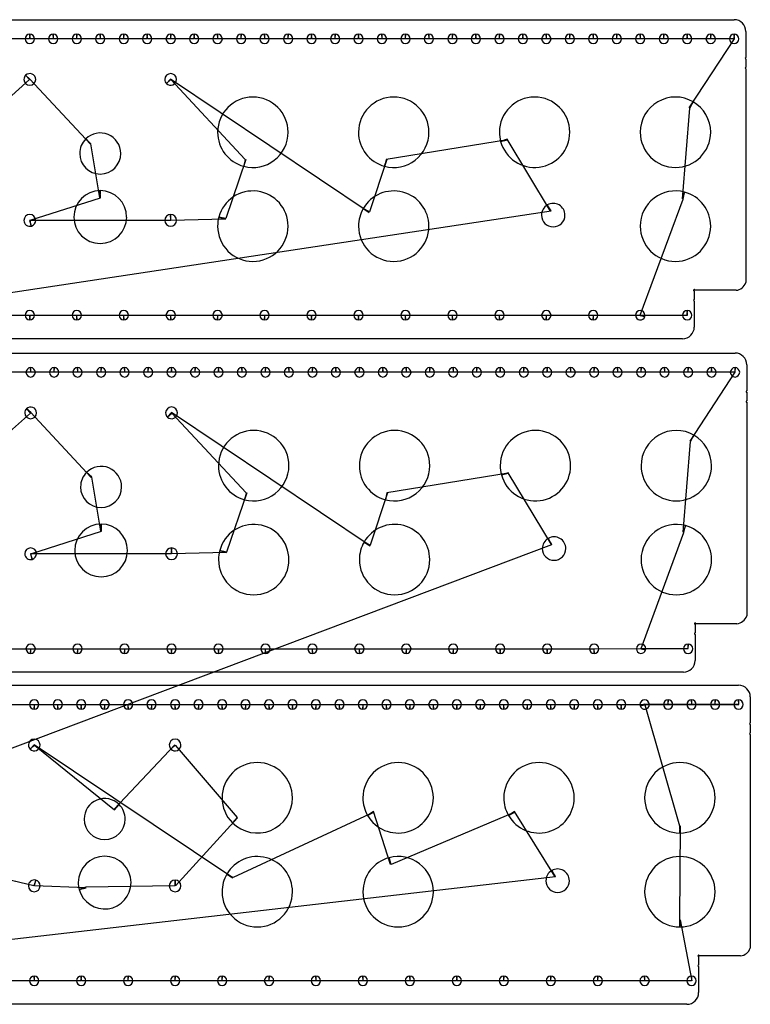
# Model space of a CAD drawing. Header units: inches. Extents: x 1 to 28.8, y 1 to 43.4.
# Tile 2 of 5: x 13.2 to 28.8, y 1 to 22. Entities that reach past the tile are written whole.
import ezdxf

# ---------------------------------------------------------------- set-up
doc = ezdxf.new("R2010")
doc.units = ezdxf.units.IN
doc.layers.get('0').update_dxf_attribs({"linetype": 'CONTINUOUS'})
for name, color, linetype in [('10', 7, 'CONTINUOUS'), ('3', 7, 'CONTINUOUS'), ('9', 7, 'CONTINUOUS')]:
    doc.layers.add(name, color=color, linetype=linetype)

msp = doc.modelspace()

# ---------------------------------------------------------------- linework, layer by layer
at = {"color": 0, "linetype": 'CONTINUOUS'}
for p, q in [((13.457, 21.556), (12.966, 21.556)), ((13.957, 21.556), (13.466, 21.556)), ((14.457, 21.556), (13.966, 21.556)), ((14.957, 21.556), (14.466, 21.556)), ((15.457, 21.556), (14.966, 21.556)), ((15.957, 21.556), (15.466, 21.556)), ((16.457, 21.556), (15.966, 21.556)), ((16.957, 21.556), (16.466, 21.556)), ((17.457, 21.556), (16.966, 21.556)), ((17.957, 21.556), (17.466, 21.556)), ((18.457, 21.556), (17.966, 21.556)), ((18.957, 21.556), (18.466, 21.556)), ((19.457, 21.556), (18.966, 21.556)), ((19.957, 21.556), (19.466, 21.556)), ((20.457, 21.556), (19.966, 21.556)), ((20.957, 21.556), (20.466, 21.556)), ((21.457, 21.556), (20.966, 21.556)), ((21.957, 21.556), (21.466, 21.556)), ((22.457, 21.556), (21.966, 21.556)), ((22.957, 21.556), (22.466, 21.556)), ((23.457, 21.556), (22.966, 21.556)), ((23.957, 21.556), (23.466, 21.556)), ((24.457, 21.556), (23.966, 21.556)), ((24.957, 21.556), (24.466, 21.556)), ((25.457, 21.556), (24.966, 21.556)), ((25.957, 21.556), (25.466, 21.556)), ((26.457, 21.556), (25.966, 21.556)), ((26.957, 21.556), (26.466, 21.556)), ((27.457, 21.556), (26.966, 21.556)), ((27.957, 21.556), (27.466, 21.556)), ((27.506, 20.092), (28.466, 21.556)), ((28.457, 21.556), (27.966, 21.556)), ((13.458, 20.69), (11.55, 18.991)), ((14.754, 19.315), (13.465, 20.697)), ((20.689, 17.863), (16.458, 20.697)), ((16.465, 20.689), (18.05, 18.991)), ((27.361, 18.15), (27.517, 20.085)), ((14.955, 18.176), (14.763, 19.325)), ((23.634, 19.407), (21.05, 18.991)), ((24.553, 17.887), (23.63, 19.42)), ((18.063, 18.987), (17.634, 17.73)), ((21.063, 18.987), (20.695, 17.874)), ((13.467, 17.695), (14.968, 18.176)), ((26.463, 15.676), (27.373, 18.147)), ((16.456, 17.693), (13.456, 17.692)), ((17.63, 17.718), (16.467, 17.693)), ((12.466, 15.671), (13.457, 15.671)), ((13.466, 15.671), (14.457, 15.671)), ((14.466, 15.671), (15.457, 15.671)), ((15.466, 15.671), (16.457, 15.671)), ((16.466, 15.671), (17.457, 15.671)), ((17.466, 15.671), (18.457, 15.671)), ((18.466, 15.671), (19.457, 15.671)), ((19.466, 15.671), (20.457, 15.671)), ((20.466, 15.671), (21.457, 15.671)), ((21.466, 15.671), (22.457, 15.671)), ((22.466, 15.671), (23.457, 15.671)), ((23.466, 15.671), (24.457, 15.671)), ((24.466, 15.671), (25.457, 15.671)), ((25.466, 15.671), (27.466, 15.672)), ((27.457, 15.672), (26.461, 15.667)), ((13.475, 14.457), (12.984, 14.457)), ((13.975, 14.457), (13.484, 14.457)), ((14.475, 14.457), (13.984, 14.457)), ((14.975, 14.457), (14.484, 14.457)), ((15.475, 14.457), (14.984, 14.457)), ((15.975, 14.457), (15.484, 14.457)), ((16.475, 14.457), (15.984, 14.457)), ((16.975, 14.457), (16.484, 14.457)), ((17.475, 14.457), (16.984, 14.457)), ((17.975, 14.457), (17.484, 14.457)), ((18.475, 14.457), (17.984, 14.457)), ((18.975, 14.457), (18.484, 14.457)), ((19.475, 14.457), (18.984, 14.457)), ((19.975, 14.457), (19.484, 14.457)), ((20.475, 14.457), (19.984, 14.457)), ((20.975, 14.457), (20.484, 14.457)), ((21.475, 14.457), (20.984, 14.457)), ((21.975, 14.457), (21.484, 14.457)), ((22.475, 14.457), (21.984, 14.457)), ((22.975, 14.457), (22.484, 14.457)), ((23.475, 14.457), (22.984, 14.457)), ((23.975, 14.457), (23.484, 14.457)), ((24.475, 14.457), (23.984, 14.457)), ((24.975, 14.457), (24.484, 14.457)), ((25.475, 14.457), (24.984, 14.457)), ((25.975, 14.457), (25.484, 14.457)), ((26.475, 14.457), (25.984, 14.457)), ((26.975, 14.457), (26.484, 14.457)), ((27.475, 14.457), (26.984, 14.457)), ((27.975, 14.457), (27.484, 14.457)), ((27.524, 12.992), (28.484, 14.457)), ((28.475, 14.457), (27.984, 14.457)), ((13.476, 13.59), (11.568, 11.891)), ((14.772, 12.216), (13.484, 13.598)), ((20.707, 10.764), (16.476, 13.598)), ((16.484, 13.59), (18.068, 11.891)), ((27.379, 11.051), (27.535, 12.986)), ((14.973, 11.077), (14.781, 12.225)), ((23.652, 12.308), (21.068, 11.891)), ((24.571, 10.788), (23.648, 12.32)), ((18.081, 11.888), (17.652, 10.631)), ((21.081, 11.888), (20.713, 10.775)), ((13.485, 10.595), (14.986, 11.077)), ((26.481, 8.577), (27.391, 11.047)), ((16.474, 10.594), (13.474, 10.593)), ((17.648, 10.618), (16.485, 10.594)), ((12.484, 8.572), (13.475, 8.572)), ((13.484, 8.572), (14.475, 8.572)), ((14.484, 8.572), (15.475, 8.572)), ((15.484, 8.572), (16.475, 8.572)), ((16.484, 8.572), (17.475, 8.572)), ((17.484, 8.572), (18.475, 8.572)), ((18.484, 8.572), (19.475, 8.572)), ((19.484, 8.572), (20.475, 8.572)), ((20.484, 8.572), (21.475, 8.572)), ((21.484, 8.572), (22.475, 8.572)), ((22.484, 8.572), (23.475, 8.572)), ((23.484, 8.572), (24.475, 8.572)), ((24.484, 8.572), (25.475, 8.572)), ((25.484, 8.572), (27.484, 8.573)), ((27.475, 8.573), (26.479, 8.568)), ((13.06, 7.384), (13.552, 7.384)), ((13.56, 7.384), (14.052, 7.384)), ((14.06, 7.384), (14.552, 7.384)), ((14.56, 7.384), (15.052, 7.384)), ((15.06, 7.384), (15.552, 7.384)), ((15.56, 7.384), (16.052, 7.384)), ((16.06, 7.384), (16.552, 7.384)), ((16.56, 7.384), (17.052, 7.384)), ((17.06, 7.384), (17.552, 7.384)), ((17.56, 7.384), (18.052, 7.384)), ((18.06, 7.384), (18.552, 7.384)), ((18.56, 7.384), (19.052, 7.384)), ((19.06, 7.384), (19.552, 7.384)), ((19.56, 7.384), (20.052, 7.384)), ((20.06, 7.384), (20.552, 7.384)), ((20.56, 7.384), (21.052, 7.384)), ((21.06, 7.384), (21.552, 7.384)), ((21.56, 7.384), (22.052, 7.384)), ((22.06, 7.384), (22.552, 7.384)), ((22.56, 7.384), (23.052, 7.384)), ((23.06, 7.384), (23.552, 7.384)), ((23.56, 7.384), (24.052, 7.384)), ((24.06, 7.384), (24.552, 7.384)), ((24.56, 7.384), (25.052, 7.384)), ((25.06, 7.384), (25.552, 7.384)), ((25.56, 7.384), (26.052, 7.384)), ((26.06, 7.384), (28.56, 7.384)), ((27.052, 7.384), (26.555, 7.388)), ((26.557, 7.38), (27.299, 4.797)), ((27.552, 7.384), (27.06, 7.384)), ((28.052, 7.384), (27.56, 7.384)), ((28.552, 7.384), (28.06, 7.384)), ((17.783, 3.691), (13.552, 6.526)), ((13.56, 6.518), (15.264, 5.144)), ((15.255, 5.153), (16.552, 6.526)), ((16.56, 6.518), (17.877, 4.977)), ((20.79, 5.091), (17.79, 3.703)), ((21.144, 3.975), (20.783, 5.103)), ((23.79, 5.091), (21.157, 3.978)), ((24.647, 3.716), (23.783, 5.103)), ((17.886, 4.968), (16.561, 3.522)), ((27.313, 4.797), (27.299, 2.797)), ((13.551, 3.523), (11.657, 3.978)), ((1, 1), (24.658, 3.722)), ((14.659, 3.479), (13.561, 3.52)), ((16.55, 3.522), (14.656, 3.492)), ((27.313, 2.797), (27.56, 1.5)), ((13.552, 1.5), (12.56, 1.5)), ((14.552, 1.5), (13.56, 1.5)), ((15.552, 1.5), (14.56, 1.5)), ((16.552, 1.5), (15.56, 1.5)), ((17.552, 1.5), (16.56, 1.5)), ((18.552, 1.5), (17.56, 1.5)), ((19.552, 1.5), (18.56, 1.5)), ((20.552, 1.5), (19.56, 1.5)), ((21.552, 1.5), (20.56, 1.5)), ((22.552, 1.5), (21.56, 1.5)), ((23.552, 1.5), (22.56, 1.5)), ((24.552, 1.5), (23.56, 1.5)), ((25.552, 1.5), (24.56, 1.5)), ((26.552, 1.5), (25.56, 1.5)), ((27.552, 1.5), (26.56, 1.5))]:
    msp.add_line(p, q, dxfattribs=at)
at = {"layer": '10', "color": 10, "linetype": 'CONTINUOUS'}
for p, q in [((1.08, 14.346), (24.564, 17.894)), ((1.269, 2.004), (24.582, 10.794))]:
    msp.add_line(p, q, dxfattribs=at)
at = {"layer": '3', "color": 3, "linetype": 'CONTINUOUS'}
for p, q in [((1.462, 21.966), (28.462, 21.966)), ((28.712, 21.716), (28.712, 21.161)), ((28.712, 21.131), (28.712, 20.949)), ((28.712, 20.919), (28.712, 16.368)), ((27.612, 16.189), (27.612, 16.007)), ((28.502, 16.204), (27.627, 16.204)), ((27.612, 15.977), (27.612, 15.422)), ((27.362, 15.172), (2.562, 15.172)), ((1.48, 14.867), (28.48, 14.867)), ((28.73, 14.617), (28.73, 14.062)), ((28.73, 14.032), (28.73, 13.849)), ((28.73, 13.819), (28.73, 9.269)), ((27.63, 9.089), (27.63, 8.907)), ((28.52, 9.104), (27.645, 9.104)), ((27.63, 8.877), (27.63, 8.322)), ((27.38, 8.072), (2.58, 8.072)), ((1.556, 7.794), (28.556, 7.794)), ((28.806, 7.544), (28.806, 6.989)), ((28.806, 6.959), (28.806, 6.777)), ((28.806, 6.747), (28.806, 2.196)), ((27.706, 2.017), (27.706, 1.835)), ((28.597, 2.032), (27.721, 2.032)), ((27.706, 1.805), (27.706, 1.25)), ((27.456, 1), (2.656, 1))]:
    msp.add_line(p, q, dxfattribs=at)
for centre, radius, start, end in [((28.462, 21.716), 0.25, 360, 90), ((13.462, 21.556), 0.1, 90, 180), ((13.462, 21.556), 0.1, 360, 90), ((13.962, 21.556), 0.1, 90, 180), ((13.962, 21.556), 0.1, 360, 90), ((14.462, 21.556), 0.1, 90, 180), ((14.462, 21.556), 0.1, 360, 90), ((14.962, 21.556), 0.1, 90, 180), ((14.962, 21.556), 0.1, 360, 90), ((15.462, 21.556), 0.1, 90, 180), ((15.462, 21.556), 0.1, 360, 90), ((15.962, 21.556), 0.1, 90, 180), ((15.962, 21.556), 0.1, 360, 90), ((16.462, 21.556), 0.1, 90, 180), ((16.462, 21.556), 0.1, 360, 90), ((16.962, 21.556), 0.1, 90, 180), ((16.962, 21.556), 0.1, 360, 90), ((17.462, 21.556), 0.1, 90, 180), ((17.462, 21.556), 0.1, 360, 90), ((17.962, 21.556), 0.1, 90, 180), ((17.962, 21.556), 0.1, 360, 90), ((18.462, 21.556), 0.1, 90, 180), ((18.462, 21.556), 0.1, 360, 90), ((18.962, 21.556), 0.1, 90, 180), ((18.962, 21.556), 0.1, 360, 90), ((19.462, 21.556), 0.1, 90, 180), ((19.462, 21.556), 0.1, 360, 90), ((19.962, 21.556), 0.1, 90, 180), ((19.962, 21.556), 0.1, 360, 90), ((20.462, 21.556), 0.1, 90, 180), ((20.462, 21.556), 0.1, 360, 90), ((20.962, 21.556), 0.1, 90, 180), ((20.962, 21.556), 0.1, 360, 90), ((21.462, 21.556), 0.1, 90, 180), ((21.462, 21.556), 0.1, 360, 90), ((21.962, 21.556), 0.1, 90, 180), ((21.962, 21.556), 0.1, 360, 90), ((22.462, 21.556), 0.1, 90, 180), ((22.462, 21.556), 0.1, 360, 90), ((22.962, 21.556), 0.1, 90, 180), ((22.962, 21.556), 0.1, 360, 90), ((23.462, 21.556), 0.1, 90, 180), ((23.462, 21.556), 0.1, 360, 90), ((23.962, 21.556), 0.1, 90, 180), ((23.962, 21.556), 0.1, 360, 90), ((24.462, 21.556), 0.1, 90, 180), ((24.462, 21.556), 0.1, 360, 90), ((24.962, 21.556), 0.1, 90, 180), ((24.962, 21.556), 0.1, 360, 90), ((25.462, 21.556), 0.1, 90, 180), ((25.462, 21.556), 0.1, 360, 90), ((25.962, 21.556), 0.1, 90, 180), ((25.962, 21.556), 0.1, 360, 90), ((26.462, 21.556), 0.1, 90, 180), ((26.462, 21.556), 0.1, 360, 90), ((26.962, 21.556), 0.1, 90, 180), ((26.962, 21.556), 0.1, 360, 90), ((27.462, 21.556), 0.1, 90, 180), ((27.462, 21.556), 0.1, 360, 90), ((27.962, 21.556), 0.1, 90, 180), ((27.962, 21.556), 0.1, 360, 90), ((28.462, 21.556), 0.1, 90, 180), ((28.462, 21.556), 0.1, 360, 90), ((13.462, 21.556), 0.1, 180, 360), ((13.962, 21.556), 0.1, 180, 360), ((14.462, 21.556), 0.1, 180, 360), ((14.962, 21.556), 0.1, 180, 360), ((15.462, 21.556), 0.1, 180, 360), ((15.962, 21.556), 0.1, 180, 360), ((16.462, 21.556), 0.1, 180, 360), ((16.962, 21.556), 0.1, 180, 360), ((17.462, 21.556), 0.1, 180, 360), ((17.962, 21.556), 0.1, 180, 360), ((18.462, 21.556), 0.1, 180, 360), ((18.962, 21.556), 0.1, 180, 360), ((19.462, 21.556), 0.1, 180, 360), ((19.962, 21.556), 0.1, 180, 360), ((20.462, 21.556), 0.1, 180, 360), ((20.962, 21.556), 0.1, 180, 360), ((21.462, 21.556), 0.1, 180, 360), ((21.962, 21.556), 0.1, 180, 360), ((22.462, 21.556), 0.1, 180, 360), ((22.962, 21.556), 0.1, 180, 360), ((23.462, 21.556), 0.1, 180, 360), ((23.962, 21.556), 0.1, 180, 360), ((24.462, 21.556), 0.1, 180, 360), ((24.962, 21.556), 0.1, 180, 360), ((25.462, 21.556), 0.1, 180, 360), ((25.962, 21.556), 0.1, 180, 360), ((26.462, 21.556), 0.1, 180, 360), ((26.962, 21.556), 0.1, 180, 360), ((27.462, 21.556), 0.1, 180, 360), ((27.962, 21.556), 0.1, 180, 360), ((28.462, 21.556), 0.1, 180, 360), ((28.712, 21.146), 0.015, 90, 270), ((13.462, 20.693), 0.125, 135, 180), ((13.462, 20.693), 0.125, 360, 135), ((16.462, 20.693), 0.125, 360, 180), ((28.712, 20.934), 0.015, 90, 270), ((13.462, 20.693), 0.125, 180, 360), ((16.462, 20.693), 0.125, 180, 225), ((16.462, 20.693), 0.125, 225, 0), ((18.212, 19.569), 0.75, 360, 180), ((21.212, 19.569), 0.75, 360, 180), ((24.212, 19.569), 0.75, 360, 180), ((27.212, 19.569), 0.75, 60, 180), ((27.212, 19.569), 0.75, 360, 60), ((14.962, 19.117), 0.437, 360, 135), ((18.212, 19.569), 0.75, 180, 255), ((18.212, 19.569), 0.75, 255, 0), ((21.212, 19.569), 0.75, 180, 255), ((21.212, 19.569), 0.75, 255, 0), ((24.212, 19.569), 0.75, 180, 195), ((24.212, 19.569), 0.75, 195, 0), ((27.212, 19.569), 0.75, 180, 360), ((14.962, 19.117), 0.437, 135, 180), ((14.962, 19.117), 0.438, 180, 360), ((14.962, 17.764), 0.562, 90, 180), ((14.962, 17.764), 0.562, 360, 90), ((18.212, 17.569), 0.75, 360, 165), ((21.212, 17.569), 0.75, 360, 150), ((27.212, 17.569), 0.75, 75, 180), ((27.212, 17.569), 0.75, 360, 75), ((24.608, 17.804), 0.25, 360, 120), ((21.212, 17.569), 0.75, 150, 180), ((24.608, 17.804), 0.25, 120, 180), ((13.462, 17.693), 0.125, 360, 180), ((13.462, 17.693), 0.125, 180, 285), ((13.462, 17.693), 0.125, 285, 0), ((14.962, 17.764), 0.563, 180, 360), ((16.461, 17.693), 0.125, 90, 180), ((16.461, 17.693), 0.125, 180, 360), ((16.461, 17.693), 0.125, 360, 90), ((18.212, 17.569), 0.75, 165, 180), ((24.608, 17.804), 0.25, 180, 360), ((18.212, 17.569), 0.75, 180, 360), ((21.212, 17.569), 0.75, 180, 360), ((27.212, 17.569), 0.75, 180, 360), ((28.476, 16.452), 0.25, 275.9399, 340.3052), ((27.612, 16.204), 0.015, 135, 270), ((27.612, 16.204), 0.015, 360, 135), ((27.612, 15.992), 0.015, 90, 270), ((13.462, 15.672), 0.1, 360, 180), ((14.462, 15.672), 0.1, 360, 180), ((15.462, 15.672), 0.1, 360, 180), ((16.462, 15.672), 0.1, 360, 180), ((17.462, 15.672), 0.1, 360, 180), ((18.462, 15.672), 0.1, 360, 180), ((19.462, 15.672), 0.1, 360, 180), ((20.462, 15.672), 0.1, 360, 180), ((21.462, 15.672), 0.1, 360, 180), ((22.462, 15.672), 0.1, 360, 180), ((23.462, 15.672), 0.1, 360, 180), ((24.462, 15.672), 0.1, 360, 180), ((25.462, 15.672), 0.1, 360, 180), ((26.462, 15.672), 0.1, 360, 180), ((27.462, 15.672), 0.1, 90, 180), ((27.462, 15.672), 0.1, 360, 90), ((13.462, 15.672), 0.1, 180, 270), ((13.462, 15.672), 0.1, 270, 0), ((14.462, 15.672), 0.1, 180, 270), ((14.462, 15.672), 0.1, 270, 0), ((15.462, 15.672), 0.1, 180, 270), ((15.462, 15.672), 0.1, 270, 0), ((16.462, 15.672), 0.1, 180, 270), ((16.462, 15.672), 0.1, 270, 0), ((17.462, 15.672), 0.1, 180, 270), ((17.462, 15.672), 0.1, 270, 0), ((18.462, 15.672), 0.1, 180, 270), ((18.462, 15.672), 0.1, 270, 0), ((19.462, 15.672), 0.1, 180, 270), ((19.462, 15.672), 0.1, 270, 0), ((20.462, 15.672), 0.1, 180, 270), ((20.462, 15.672), 0.1, 270, 0), ((21.462, 15.672), 0.1, 180, 270), ((21.462, 15.672), 0.1, 270, 0), ((22.462, 15.672), 0.1, 180, 270), ((22.462, 15.672), 0.1, 270, 0), ((23.462, 15.672), 0.1, 180, 270), ((23.462, 15.672), 0.1, 270, 0), ((24.462, 15.672), 0.1, 180, 270), ((24.462, 15.672), 0.1, 270, 0), ((25.462, 15.672), 0.1, 180, 270), ((25.462, 15.672), 0.1, 270, 0), ((26.462, 15.672), 0.1, 180, 345), ((26.462, 15.672), 0.1, 345, 0), ((27.462, 15.672), 0.1, 180, 360), ((27.362, 15.422), 0.25, 270, 360), ((28.48, 14.617), 0.25, 360, 90), ((13.48, 14.457), 0.1, 90, 180), ((13.48, 14.457), 0.1, 360, 90), ((13.98, 14.457), 0.1, 90, 180), ((13.98, 14.457), 0.1, 360, 90), ((14.48, 14.457), 0.1, 90, 180), ((14.48, 14.457), 0.1, 360, 90), ((14.98, 14.457), 0.1, 90, 180), ((14.98, 14.457), 0.1, 360, 90), ((15.48, 14.457), 0.1, 90, 180), ((15.48, 14.457), 0.1, 360, 90), ((15.98, 14.457), 0.1, 90, 180), ((15.98, 14.457), 0.1, 360, 90), ((16.48, 14.457), 0.1, 90, 180), ((16.48, 14.457), 0.1, 360, 90), ((16.98, 14.457), 0.1, 90, 180), ((16.98, 14.457), 0.1, 360, 90), ((17.48, 14.457), 0.1, 90, 180), ((17.48, 14.457), 0.1, 360, 90), ((17.98, 14.457), 0.1, 90, 180), ((17.98, 14.457), 0.1, 360, 90), ((18.48, 14.457), 0.1, 90, 180), ((18.48, 14.457), 0.1, 360, 90), ((18.98, 14.457), 0.1, 90, 180), ((18.98, 14.457), 0.1, 360, 90), ((19.48, 14.457), 0.1, 90, 180), ((19.48, 14.457), 0.1, 360, 90), ((19.98, 14.457), 0.1, 90, 180), ((19.98, 14.457), 0.1, 360, 90), ((20.48, 14.457), 0.1, 90, 180), ((20.48, 14.457), 0.1, 360, 90), ((20.98, 14.457), 0.1, 90, 180), ((20.98, 14.457), 0.1, 360, 90), ((21.48, 14.457), 0.1, 90, 180), ((21.48, 14.457), 0.1, 360, 90), ((21.98, 14.457), 0.1, 90, 180), ((21.98, 14.457), 0.1, 360, 90), ((22.48, 14.457), 0.1, 90, 180), ((22.48, 14.457), 0.1, 360, 90), ((22.98, 14.457), 0.1, 90, 180), ((22.98, 14.457), 0.1, 360, 90), ((23.48, 14.457), 0.1, 90, 180), ((23.48, 14.457), 0.1, 360, 90), ((23.98, 14.457), 0.1, 90, 180), ((23.98, 14.457), 0.1, 360, 90), ((24.48, 14.457), 0.1, 90, 180), ((24.48, 14.457), 0.1, 360, 90), ((24.98, 14.457), 0.1, 90, 180), ((24.98, 14.457), 0.1, 360, 90), ((25.48, 14.457), 0.1, 90, 180), ((25.48, 14.457), 0.1, 360, 90), ((25.98, 14.457), 0.1, 90, 180), ((25.98, 14.457), 0.1, 360, 90), ((26.48, 14.457), 0.1, 90, 180), ((26.48, 14.457), 0.1, 360, 90), ((26.98, 14.457), 0.1, 90, 180), ((26.98, 14.457), 0.1, 360, 90), ((27.48, 14.457), 0.1, 90, 180), ((27.48, 14.457), 0.1, 360, 90), ((27.98, 14.457), 0.1, 90, 180), ((27.98, 14.457), 0.1, 360, 90), ((28.48, 14.457), 0.1, 90, 180), ((28.48, 14.457), 0.1, 360, 90), ((13.48, 14.457), 0.1, 180, 360), ((13.98, 14.457), 0.1, 180, 360), ((14.48, 14.457), 0.1, 180, 360), ((14.98, 14.457), 0.1, 180, 360), ((15.48, 14.457), 0.1, 180, 360), ((15.98, 14.457), 0.1, 180, 360), ((16.48, 14.457), 0.1, 180, 360), ((16.98, 14.457), 0.1, 180, 360), ((17.48, 14.457), 0.1, 180, 360), ((17.98, 14.457), 0.1, 180, 360), ((18.48, 14.457), 0.1, 180, 360), ((18.98, 14.457), 0.1, 180, 360), ((19.48, 14.457), 0.1, 180, 360), ((19.98, 14.457), 0.1, 180, 360), ((20.48, 14.457), 0.1, 180, 360), ((20.98, 14.457), 0.1, 180, 360), ((21.48, 14.457), 0.1, 180, 360), ((21.98, 14.457), 0.1, 180, 360), ((22.48, 14.457), 0.1, 180, 360), ((22.98, 14.457), 0.1, 180, 360), ((23.48, 14.457), 0.1, 180, 360), ((23.98, 14.457), 0.1, 180, 360), ((24.48, 14.457), 0.1, 180, 360), ((24.98, 14.457), 0.1, 180, 360), ((25.48, 14.457), 0.1, 180, 360), ((25.98, 14.457), 0.1, 180, 360), ((26.48, 14.457), 0.1, 180, 360), ((26.98, 14.457), 0.1, 180, 360), ((27.48, 14.457), 0.1, 180, 360), ((27.98, 14.457), 0.1, 180, 360), ((28.48, 14.457), 0.1, 180, 360), ((28.73, 14.047), 0.015, 90, 270), ((28.73, 13.834), 0.015, 90, 270), ((13.48, 13.594), 0.125, 135, 180), ((13.48, 13.594), 0.125, 360, 135), ((16.48, 13.594), 0.125, 360, 180), ((13.48, 13.594), 0.125, 180, 360), ((16.48, 13.594), 0.125, 180, 225), ((16.48, 13.594), 0.125, 225, 0), ((18.23, 12.469), 0.75, 360, 180), ((21.23, 12.469), 0.75, 360, 180), ((24.23, 12.469), 0.75, 360, 180), ((27.23, 12.469), 0.75, 60, 180), ((27.23, 12.469), 0.75, 360, 60), ((14.98, 12.017), 0.437, 360, 135), ((18.23, 12.469), 0.75, 180, 255), ((18.23, 12.469), 0.75, 255, 0), ((21.23, 12.469), 0.75, 180, 255), ((21.23, 12.469), 0.75, 255, 0), ((24.23, 12.469), 0.75, 180, 195), ((24.23, 12.469), 0.75, 195, 0), ((27.23, 12.469), 0.75, 180, 360), ((14.98, 12.017), 0.437, 135, 180), ((14.98, 12.017), 0.437, 180, 360), ((14.98, 10.664), 0.562, 90, 180), ((14.98, 10.664), 0.562, 360, 90), ((18.23, 10.469), 0.75, 360, 165), ((21.23, 10.469), 0.75, 360, 150), ((27.23, 10.469), 0.75, 75, 180), ((27.23, 10.469), 0.75, 360, 75), ((24.626, 10.704), 0.25, 120, 180), ((24.626, 10.704), 0.25, 360, 120), ((13.48, 10.594), 0.125, 360, 180), ((16.48, 10.594), 0.125, 90, 180), ((16.48, 10.594), 0.125, 360, 90), ((21.23, 10.469), 0.75, 150, 180), ((24.626, 10.704), 0.25, 180, 360), ((13.48, 10.594), 0.125, 180, 285), ((13.48, 10.594), 0.125, 285, 0), ((14.98, 10.664), 0.562, 180, 360), ((16.48, 10.594), 0.125, 180, 360), ((18.23, 10.469), 0.75, 165, 180), ((18.23, 10.469), 0.75, 180, 360), ((21.23, 10.469), 0.75, 180, 360), ((27.23, 10.469), 0.75, 180, 360), ((28.494, 9.353), 0.25, 275.9399, 340.3052), ((27.63, 9.104), 0.015, 135, 270), ((27.63, 9.104), 0.015, 360, 135), ((27.63, 8.892), 0.015, 90, 270), ((13.48, 8.572), 0.1, 360, 180), ((14.48, 8.572), 0.1, 360, 180), ((15.48, 8.572), 0.1, 360, 180), ((16.48, 8.572), 0.1, 360, 180), ((17.48, 8.572), 0.1, 360, 180), ((18.48, 8.572), 0.1, 360, 180), ((19.48, 8.572), 0.1, 360, 180), ((20.48, 8.572), 0.1, 360, 180), ((21.48, 8.572), 0.1, 360, 180), ((22.48, 8.572), 0.1, 360, 180), ((23.48, 8.572), 0.1, 360, 180), ((24.48, 8.572), 0.1, 360, 180), ((25.48, 8.572), 0.1, 360, 180), ((26.48, 8.572), 0.1, 360, 180), ((27.48, 8.572), 0.1, 90, 180), ((27.48, 8.572), 0.1, 360, 90), ((13.48, 8.572), 0.1, 180, 270), ((13.48, 8.572), 0.1, 270, 0), ((14.48, 8.572), 0.1, 180, 270), ((14.48, 8.572), 0.1, 270, 0), ((15.48, 8.572), 0.1, 180, 270), ((15.48, 8.572), 0.1, 270, 0), ((16.48, 8.572), 0.1, 180, 270), ((16.48, 8.572), 0.1, 270, 0), ((17.48, 8.572), 0.1, 180, 270), ((17.48, 8.572), 0.1, 270, 0), ((18.48, 8.572), 0.1, 180, 270), ((18.48, 8.572), 0.1, 270, 0), ((19.48, 8.572), 0.1, 180, 270), ((19.48, 8.572), 0.1, 270, 0), ((20.48, 8.572), 0.1, 180, 270), ((20.48, 8.572), 0.1, 270, 0), ((21.48, 8.572), 0.1, 180, 270), ((21.48, 8.572), 0.1, 270, 0), ((22.48, 8.572), 0.1, 180, 270), ((22.48, 8.572), 0.1, 270, 0), ((23.48, 8.572), 0.1, 180, 270), ((23.48, 8.572), 0.1, 270, 0), ((24.48, 8.572), 0.1, 180, 270), ((24.48, 8.572), 0.1, 270, 0), ((25.48, 8.572), 0.1, 180, 270), ((25.48, 8.572), 0.1, 270, 0), ((26.48, 8.572), 0.1, 180, 345), ((26.48, 8.572), 0.1, 345, 0), ((27.48, 8.572), 0.1, 180, 360), ((27.38, 8.322), 0.25, 270, 360), ((28.556, 7.544), 0.25, 360, 90), ((13.556, 7.384), 0.1, 360, 180), ((13.556, 7.384), 0.1, 180, 270), ((13.556, 7.384), 0.1, 270, 0), ((14.056, 7.384), 0.1, 360, 180), ((14.056, 7.384), 0.1, 180, 270), ((14.056, 7.384), 0.1, 270, 0), ((14.556, 7.384), 0.1, 360, 180), ((14.556, 7.384), 0.1, 180, 270), ((14.556, 7.384), 0.1, 270, 0), ((15.056, 7.384), 0.1, 360, 180), ((15.056, 7.384), 0.1, 180, 270), ((15.056, 7.384), 0.1, 270, 0), ((15.556, 7.384), 0.1, 360, 180), ((15.556, 7.384), 0.1, 180, 270), ((15.556, 7.384), 0.1, 270, 0), ((16.056, 7.384), 0.1, 360, 180), ((16.056, 7.384), 0.1, 180, 270), ((16.056, 7.384), 0.1, 270, 0), ((16.556, 7.384), 0.1, 360, 180), ((16.556, 7.384), 0.1, 180, 270), ((16.556, 7.384), 0.1, 270, 0), ((17.056, 7.384), 0.1, 360, 180), ((17.056, 7.384), 0.1, 180, 270), ((17.056, 7.384), 0.1, 270, 0), ((17.556, 7.384), 0.1, 360, 180), ((17.556, 7.384), 0.1, 180, 270), ((17.556, 7.384), 0.1, 270, 0), ((18.056, 7.384), 0.1, 360, 180), ((18.056, 7.384), 0.1, 180, 270), ((18.056, 7.384), 0.1, 270, 0), ((18.556, 7.384), 0.1, 360, 180), ((18.556, 7.384), 0.1, 180, 270), ((18.556, 7.384), 0.1, 270, 0), ((19.056, 7.384), 0.1, 360, 180), ((19.056, 7.384), 0.1, 180, 270), ((19.056, 7.384), 0.1, 270, 0), ((19.556, 7.384), 0.1, 360, 180), ((19.556, 7.384), 0.1, 180, 270), ((19.556, 7.384), 0.1, 270, 0), ((20.056, 7.384), 0.1, 360, 180), ((20.056, 7.384), 0.1, 180, 270), ((20.056, 7.384), 0.1, 270, 0), ((20.556, 7.384), 0.1, 360, 180), ((20.556, 7.384), 0.1, 180, 270), ((20.556, 7.384), 0.1, 270, 0), ((21.056, 7.384), 0.1, 360, 180), ((21.056, 7.384), 0.1, 180, 270), ((21.056, 7.384), 0.1, 270, 0), ((21.556, 7.384), 0.1, 360, 180), ((21.556, 7.384), 0.1, 180, 270), ((21.556, 7.384), 0.1, 270, 0), ((22.056, 7.384), 0.1, 360, 180), ((22.056, 7.384), 0.1, 180, 270), ((22.056, 7.384), 0.1, 270, 0), ((22.556, 7.384), 0.1, 360, 180), ((22.556, 7.384), 0.1, 180, 270), ((22.556, 7.384), 0.1, 270, 0), ((23.056, 7.384), 0.1, 360, 180), ((23.056, 7.384), 0.1, 180, 270), ((23.056, 7.384), 0.1, 270, 0), ((23.556, 7.384), 0.1, 360, 180), ((23.556, 7.384), 0.1, 180, 270), ((23.556, 7.384), 0.1, 270, 0), ((24.056, 7.384), 0.1, 360, 180), ((24.056, 7.384), 0.1, 180, 270), ((24.056, 7.384), 0.1, 270, 0), ((24.556, 7.384), 0.1, 360, 180), ((24.556, 7.384), 0.1, 180, 270), ((24.556, 7.384), 0.1, 270, 0), ((25.056, 7.384), 0.1, 360, 180), ((25.056, 7.384), 0.1, 180, 270), ((25.056, 7.384), 0.1, 270, 0), ((25.556, 7.384), 0.1, 360, 180), ((25.556, 7.384), 0.1, 180, 270), ((25.556, 7.384), 0.1, 270, 0), ((26.056, 7.384), 0.1, 360, 180), ((26.056, 7.384), 0.1, 180, 270), ((26.056, 7.384), 0.1, 270, 0), ((26.556, 7.384), 0.1, 360, 180), ((26.556, 7.384), 0.1, 180, 195), ((26.556, 7.384), 0.1, 195, 0), ((27.056, 7.384), 0.1, 90, 180), ((27.056, 7.384), 0.1, 180, 360), ((27.056, 7.384), 0.1, 360, 90), ((27.556, 7.384), 0.1, 90, 180), ((27.556, 7.384), 0.1, 180, 360), ((27.556, 7.384), 0.1, 360, 90), ((28.056, 7.384), 0.1, 90, 180), ((28.056, 7.384), 0.1, 180, 360), ((28.056, 7.384), 0.1, 360, 90), ((28.556, 7.384), 0.1, 90, 180), ((28.556, 7.384), 0.1, 180, 360), ((28.556, 7.384), 0.1, 360, 90), ((28.806, 6.974), 0.015, 90, 270), ((28.806, 6.762), 0.015, 90, 270), ((13.556, 6.522), 0.125, 360, 180), ((13.556, 6.522), 0.125, 180, 225), ((13.556, 6.522), 0.125, 225, 0), ((16.556, 6.522), 0.125, 360, 180), ((16.556, 6.522), 0.125, 180, 225), ((16.556, 6.522), 0.125, 225, 0), ((18.306, 5.397), 0.75, 360, 180), ((21.306, 5.397), 0.75, 360, 180), ((24.306, 5.397), 0.75, 360, 180), ((27.306, 5.397), 0.75, 360, 180), ((15.056, 4.945), 0.437, 45, 180), ((15.056, 4.945), 0.437, 360, 45), ((18.306, 5.397), 0.75, 180, 225), ((18.306, 5.397), 0.75, 225, 0), ((21.306, 5.397), 0.75, 180, 210), ((21.306, 5.397), 0.75, 210, 0), ((24.306, 5.397), 0.75, 180, 210), ((24.306, 5.397), 0.75, 210, 0), ((27.306, 5.397), 0.75, 180, 270), ((27.306, 5.397), 0.75, 270, 0), ((15.056, 4.945), 0.438, 180, 360), ((15.056, 3.592), 0.562, 360, 180), ((18.306, 3.397), 0.75, 360, 150), ((21.306, 3.397), 0.75, 105, 180), ((21.306, 3.397), 0.75, 360, 105), ((27.306, 3.397), 0.75, 360, 180), ((24.703, 3.632), 0.25, 120, 180), ((24.703, 3.632), 0.25, 360, 120), ((13.556, 3.522), 0.125, 75, 180), ((13.556, 3.522), 0.125, 360, 75), ((15.056, 3.592), 0.562, 180, 195), ((15.056, 3.592), 0.562, 195, 0), ((16.556, 3.521), 0.125, 90, 180), ((16.556, 3.521), 0.125, 360, 90), ((18.306, 3.397), 0.75, 150, 180), ((24.703, 3.632), 0.25, 180, 360), ((13.556, 3.522), 0.125, 180, 360), ((16.556, 3.521), 0.125, 180, 360), ((18.306, 3.397), 0.75, 180, 360), ((21.306, 3.397), 0.75, 180, 360), ((27.306, 3.397), 0.75, 180, 270), ((27.306, 3.397), 0.75, 270, 0), ((28.571, 2.281), 0.25, 275.9399, 340.3052), ((27.706, 2.032), 0.015, 135, 270), ((27.706, 2.032), 0.015, 360, 135), ((27.706, 1.82), 0.015, 90, 270), ((13.556, 1.5), 0.1, 90, 180), ((13.556, 1.5), 0.1, 180, 360), ((13.556, 1.5), 0.1, 360, 90), ((14.556, 1.5), 0.1, 90, 180), ((14.556, 1.5), 0.1, 180, 360), ((14.556, 1.5), 0.1, 360, 90), ((15.556, 1.5), 0.1, 90, 180), ((15.556, 1.5), 0.1, 180, 360), ((15.556, 1.5), 0.1, 360, 90), ((16.556, 1.5), 0.1, 90, 180), ((16.556, 1.5), 0.1, 180, 360), ((16.556, 1.5), 0.1, 360, 90), ((17.556, 1.5), 0.1, 90, 180), ((17.556, 1.5), 0.1, 180, 360), ((17.556, 1.5), 0.1, 360, 90), ((18.556, 1.5), 0.1, 90, 180), ((18.556, 1.5), 0.1, 180, 360), ((18.556, 1.5), 0.1, 360, 90), ((19.556, 1.5), 0.1, 90, 180), ((19.556, 1.5), 0.1, 180, 360), ((19.556, 1.5), 0.1, 360, 90), ((20.556, 1.5), 0.1, 90, 180), ((20.556, 1.5), 0.1, 180, 360), ((20.556, 1.5), 0.1, 360, 90), ((21.556, 1.5), 0.1, 90, 180), ((21.556, 1.5), 0.1, 180, 360), ((21.556, 1.5), 0.1, 360, 90), ((22.556, 1.5), 0.1, 90, 180), ((22.556, 1.5), 0.1, 180, 360), ((22.556, 1.5), 0.1, 360, 90), ((23.556, 1.5), 0.1, 90, 180), ((23.556, 1.5), 0.1, 180, 360), ((23.556, 1.5), 0.1, 360, 90), ((24.556, 1.5), 0.1, 90, 180), ((24.556, 1.5), 0.1, 180, 360), ((24.556, 1.5), 0.1, 360, 90), ((25.556, 1.5), 0.1, 90, 180), ((25.556, 1.5), 0.1, 180, 360), ((25.556, 1.5), 0.1, 360, 90), ((26.556, 1.5), 0.1, 90, 180), ((26.556, 1.5), 0.1, 180, 360), ((26.556, 1.5), 0.1, 360, 90), ((27.556, 1.5), 0.1, 90, 180), ((27.556, 1.5), 0.1, 180, 360), ((27.556, 1.5), 0.1, 360, 90), ((27.456, 1.25), 0.25, 270, 0)]:
    msp.add_arc(centre, radius, start, end, dxfattribs=at)
at = {"layer": '9', "color": 9, "linetype": 'CONTINUOUS'}
for p, q in [((13.462, 21.656), (13.457, 21.556)), ((13.466, 21.556), (13.462, 21.656)), ((13.962, 21.656), (13.957, 21.556)), ((13.966, 21.556), (13.962, 21.656)), ((14.462, 21.656), (14.457, 21.556)), ((14.466, 21.556), (14.462, 21.656)), ((14.962, 21.656), (14.957, 21.556)), ((14.966, 21.556), (14.962, 21.656)), ((15.462, 21.656), (15.457, 21.556)), ((15.466, 21.556), (15.462, 21.656)), ((15.962, 21.656), (15.957, 21.556)), ((15.966, 21.556), (15.962, 21.656)), ((16.462, 21.656), (16.457, 21.556)), ((16.466, 21.556), (16.462, 21.656)), ((16.962, 21.656), (16.957, 21.556)), ((16.966, 21.556), (16.962, 21.656)), ((17.462, 21.656), (17.457, 21.556)), ((17.466, 21.556), (17.462, 21.656)), ((17.962, 21.656), (17.957, 21.556)), ((17.966, 21.556), (17.962, 21.656)), ((18.462, 21.656), (18.457, 21.556)), ((18.466, 21.556), (18.462, 21.656)), ((18.962, 21.656), (18.957, 21.556)), ((18.966, 21.556), (18.962, 21.656)), ((19.462, 21.656), (19.457, 21.556)), ((19.466, 21.556), (19.462, 21.656)), ((19.962, 21.656), (19.957, 21.556)), ((19.966, 21.556), (19.962, 21.656)), ((20.462, 21.656), (20.457, 21.556)), ((20.466, 21.556), (20.462, 21.656)), ((20.962, 21.656), (20.957, 21.556)), ((20.966, 21.556), (20.962, 21.656)), ((21.462, 21.656), (21.457, 21.556)), ((21.466, 21.556), (21.462, 21.656)), ((21.962, 21.656), (21.957, 21.556)), ((21.966, 21.556), (21.962, 21.656)), ((22.462, 21.656), (22.457, 21.556)), ((22.466, 21.556), (22.462, 21.656)), ((22.962, 21.656), (22.957, 21.556)), ((22.966, 21.556), (22.962, 21.656)), ((23.462, 21.656), (23.457, 21.556)), ((23.466, 21.556), (23.462, 21.656)), ((23.962, 21.656), (23.957, 21.556)), ((23.966, 21.556), (23.962, 21.656)), ((24.462, 21.656), (24.457, 21.556)), ((24.466, 21.556), (24.462, 21.656)), ((24.962, 21.656), (24.957, 21.556)), ((24.966, 21.556), (24.962, 21.656)), ((25.462, 21.656), (25.457, 21.556)), ((25.466, 21.556), (25.462, 21.656)), ((25.962, 21.656), (25.957, 21.556)), ((25.966, 21.556), (25.962, 21.656)), ((26.462, 21.656), (26.457, 21.556)), ((26.466, 21.556), (26.462, 21.656)), ((26.962, 21.656), (26.957, 21.556)), ((26.966, 21.556), (26.962, 21.656)), ((27.462, 21.656), (27.457, 21.556)), ((27.466, 21.556), (27.462, 21.656)), ((27.962, 21.656), (27.957, 21.556)), ((27.966, 21.556), (27.962, 21.656)), ((28.462, 21.656), (28.457, 21.556)), ((28.466, 21.556), (28.462, 21.656)), ((13.465, 20.697), (13.373, 20.782)), ((13.373, 20.782), (13.458, 20.69)), ((16.458, 20.697), (16.373, 20.605)), ((16.373, 20.605), (16.465, 20.689)), ((27.587, 20.218), (27.506, 20.092)), ((27.517, 20.085), (27.587, 20.218)), ((14.763, 19.325), (14.652, 19.426)), ((14.652, 19.426), (14.754, 19.315)), ((23.63, 19.42), (23.487, 19.375)), ((23.487, 19.375), (23.634, 19.407)), ((18.05, 18.991), (18.018, 18.844)), ((18.018, 18.844), (18.063, 18.987)), ((21.05, 18.991), (21.018, 18.844)), ((21.018, 18.844), (21.063, 18.987)), ((14.962, 18.326), (14.955, 18.176)), ((14.968, 18.176), (14.962, 18.326)), ((27.406, 18.293), (27.361, 18.15)), ((27.373, 18.147), (27.406, 18.293)), ((20.695, 17.874), (20.562, 17.944)), ((20.562, 17.944), (20.689, 17.863)), ((24.564, 17.894), (24.483, 18.02)), ((24.483, 18.02), (24.553, 17.887)), ((13.456, 17.692), (13.494, 17.573)), ((13.494, 17.573), (13.467, 17.695)), ((16.461, 17.818), (16.456, 17.693)), ((16.467, 17.693), (16.461, 17.818)), ((17.634, 17.73), (17.487, 17.763)), ((17.487, 17.763), (17.63, 17.718)), ((27.462, 15.772), (27.457, 15.672)), ((27.466, 15.672), (27.462, 15.772)), ((13.457, 15.671), (13.462, 15.572)), ((13.462, 15.572), (13.466, 15.671)), ((14.457, 15.671), (14.462, 15.572)), ((14.462, 15.572), (14.466, 15.671)), ((15.457, 15.671), (15.462, 15.572)), ((15.462, 15.572), (15.466, 15.671)), ((16.457, 15.671), (16.462, 15.572)), ((16.462, 15.572), (16.466, 15.671)), ((17.457, 15.671), (17.462, 15.572)), ((17.462, 15.572), (17.466, 15.671)), ((18.457, 15.671), (18.462, 15.572)), ((18.462, 15.572), (18.466, 15.671)), ((19.457, 15.671), (19.462, 15.572)), ((19.462, 15.572), (19.466, 15.671)), ((20.457, 15.671), (20.462, 15.572)), ((20.462, 15.572), (20.466, 15.671)), ((21.457, 15.671), (21.462, 15.572)), ((21.462, 15.572), (21.466, 15.671)), ((22.457, 15.671), (22.462, 15.572)), ((22.462, 15.572), (22.466, 15.671)), ((23.457, 15.671), (23.462, 15.572)), ((23.462, 15.572), (23.466, 15.671)), ((24.457, 15.671), (24.462, 15.572)), ((24.462, 15.572), (24.466, 15.671)), ((25.457, 15.671), (25.462, 15.572)), ((25.462, 15.572), (25.466, 15.671)), ((26.461, 15.667), (26.558, 15.646)), ((26.558, 15.646), (26.463, 15.676)), ((13.48, 14.557), (13.475, 14.457)), ((13.484, 14.457), (13.48, 14.557)), ((13.98, 14.557), (13.975, 14.457)), ((13.984, 14.457), (13.98, 14.557)), ((14.48, 14.557), (14.475, 14.457)), ((14.484, 14.457), (14.48, 14.557)), ((14.98, 14.557), (14.975, 14.457)), ((14.984, 14.457), (14.98, 14.557)), ((15.48, 14.557), (15.475, 14.457)), ((15.484, 14.457), (15.48, 14.557)), ((15.98, 14.557), (15.975, 14.457)), ((15.984, 14.457), (15.98, 14.557)), ((16.48, 14.557), (16.475, 14.457)), ((16.484, 14.457), (16.48, 14.557)), ((16.98, 14.557), (16.975, 14.457)), ((16.984, 14.457), (16.98, 14.557)), ((17.48, 14.557), (17.475, 14.457)), ((17.484, 14.457), (17.48, 14.557)), ((17.98, 14.557), (17.975, 14.457)), ((17.984, 14.457), (17.98, 14.557)), ((18.48, 14.557), (18.475, 14.457)), ((18.484, 14.457), (18.48, 14.557)), ((18.98, 14.557), (18.975, 14.457)), ((18.984, 14.457), (18.98, 14.557)), ((19.48, 14.557), (19.475, 14.457)), ((19.484, 14.457), (19.48, 14.557)), ((19.98, 14.557), (19.975, 14.457)), ((19.984, 14.457), (19.98, 14.557)), ((20.48, 14.557), (20.475, 14.457)), ((20.484, 14.457), (20.48, 14.557)), ((20.98, 14.557), (20.975, 14.457)), ((20.984, 14.457), (20.98, 14.557)), ((21.48, 14.557), (21.475, 14.457)), ((21.484, 14.457), (21.48, 14.557)), ((21.98, 14.557), (21.975, 14.457)), ((21.984, 14.457), (21.98, 14.557)), ((22.48, 14.557), (22.475, 14.457)), ((22.484, 14.457), (22.48, 14.557)), ((22.98, 14.557), (22.975, 14.457)), ((22.984, 14.457), (22.98, 14.557)), ((23.48, 14.557), (23.475, 14.457)), ((23.484, 14.457), (23.48, 14.557)), ((23.98, 14.557), (23.975, 14.457)), ((23.984, 14.457), (23.98, 14.557)), ((24.48, 14.557), (24.475, 14.457)), ((24.484, 14.457), (24.48, 14.557)), ((24.98, 14.557), (24.975, 14.457)), ((24.984, 14.457), (24.98, 14.557)), ((25.48, 14.557), (25.475, 14.457)), ((25.484, 14.457), (25.48, 14.557)), ((25.98, 14.557), (25.975, 14.457)), ((25.984, 14.457), (25.98, 14.557)), ((26.48, 14.557), (26.475, 14.457)), ((26.484, 14.457), (26.48, 14.557)), ((26.98, 14.557), (26.975, 14.457)), ((26.984, 14.457), (26.98, 14.557)), ((27.48, 14.557), (27.475, 14.457)), ((27.484, 14.457), (27.48, 14.557)), ((27.98, 14.557), (27.975, 14.457)), ((27.984, 14.457), (27.98, 14.557)), ((28.48, 14.557), (28.475, 14.457)), ((28.484, 14.457), (28.48, 14.557)), ((13.484, 13.598), (13.391, 13.683)), ((13.391, 13.683), (13.476, 13.59)), ((16.476, 13.598), (16.391, 13.506)), ((16.391, 13.506), (16.484, 13.59)), ((27.605, 13.119), (27.524, 12.992)), ((27.535, 12.986), (27.605, 13.119)), ((14.781, 12.225), (14.67, 12.327)), ((14.67, 12.327), (14.772, 12.216)), ((23.648, 12.32), (23.505, 12.275)), ((23.505, 12.275), (23.652, 12.308)), ((18.068, 11.891), (18.036, 11.745)), ((18.036, 11.745), (18.081, 11.888)), ((21.068, 11.891), (21.036, 11.745)), ((21.036, 11.745), (21.081, 11.888)), ((14.98, 11.227), (14.973, 11.077)), ((14.986, 11.077), (14.98, 11.227)), ((27.424, 11.194), (27.379, 11.051)), ((27.391, 11.047), (27.424, 11.194)), ((24.582, 10.794), (24.501, 10.921)), ((24.501, 10.921), (24.571, 10.788)), ((16.48, 10.719), (16.474, 10.594)), ((16.485, 10.594), (16.48, 10.719)), ((20.713, 10.775), (20.58, 10.844)), ((20.58, 10.844), (20.707, 10.764)), ((13.474, 10.593), (13.512, 10.473)), ((13.512, 10.473), (13.485, 10.595)), ((17.652, 10.631), (17.505, 10.664)), ((17.505, 10.664), (17.648, 10.618)), ((27.48, 8.672), (27.475, 8.573)), ((27.484, 8.573), (27.48, 8.672)), ((13.475, 8.572), (13.48, 8.472)), ((13.48, 8.472), (13.484, 8.572)), ((14.475, 8.572), (14.48, 8.472)), ((14.48, 8.472), (14.484, 8.572)), ((15.475, 8.572), (15.48, 8.472)), ((15.48, 8.472), (15.484, 8.572)), ((16.475, 8.572), (16.48, 8.472)), ((16.48, 8.472), (16.484, 8.572)), ((17.475, 8.572), (17.48, 8.472)), ((17.48, 8.472), (17.484, 8.572)), ((18.475, 8.572), (18.48, 8.472)), ((18.48, 8.472), (18.484, 8.572)), ((19.475, 8.572), (19.48, 8.472)), ((19.48, 8.472), (19.484, 8.572)), ((20.475, 8.572), (20.48, 8.472)), ((20.48, 8.472), (20.484, 8.572)), ((21.475, 8.572), (21.48, 8.472)), ((21.48, 8.472), (21.484, 8.572)), ((22.475, 8.572), (22.48, 8.472)), ((22.48, 8.472), (22.484, 8.572)), ((23.475, 8.572), (23.48, 8.472)), ((23.48, 8.472), (23.484, 8.572)), ((24.475, 8.572), (24.48, 8.472)), ((24.48, 8.472), (24.484, 8.572)), ((25.475, 8.572), (25.48, 8.472)), ((25.48, 8.472), (25.484, 8.572)), ((26.479, 8.568), (26.576, 8.547)), ((26.576, 8.547), (26.481, 8.577)), ((13.552, 7.384), (13.556, 7.284)), ((13.556, 7.284), (13.56, 7.384)), ((14.052, 7.384), (14.056, 7.284)), ((14.056, 7.284), (14.06, 7.384)), ((14.552, 7.384), (14.556, 7.284)), ((14.556, 7.284), (14.56, 7.384)), ((15.052, 7.384), (15.056, 7.284)), ((15.056, 7.284), (15.06, 7.384)), ((15.552, 7.384), (15.556, 7.284)), ((15.556, 7.284), (15.56, 7.384)), ((16.052, 7.384), (16.056, 7.284)), ((16.056, 7.284), (16.06, 7.384)), ((16.552, 7.384), (16.556, 7.284)), ((16.556, 7.284), (16.56, 7.384)), ((17.052, 7.384), (17.056, 7.284)), ((17.056, 7.284), (17.06, 7.384)), ((17.552, 7.384), (17.556, 7.284)), ((17.556, 7.284), (17.56, 7.384)), ((18.052, 7.384), (18.056, 7.284)), ((18.056, 7.284), (18.06, 7.384)), ((18.552, 7.384), (18.556, 7.284)), ((18.556, 7.284), (18.56, 7.384)), ((19.052, 7.384), (19.056, 7.284)), ((19.056, 7.284), (19.06, 7.384)), ((19.552, 7.384), (19.556, 7.284)), ((19.556, 7.284), (19.56, 7.384)), ((20.052, 7.384), (20.056, 7.284)), ((20.056, 7.284), (20.06, 7.384)), ((20.552, 7.384), (20.556, 7.284)), ((20.556, 7.284), (20.56, 7.384)), ((21.052, 7.384), (21.056, 7.284)), ((21.056, 7.284), (21.06, 7.384)), ((21.552, 7.384), (21.556, 7.284)), ((21.556, 7.284), (21.56, 7.384)), ((22.052, 7.384), (22.056, 7.284)), ((22.056, 7.284), (22.06, 7.384)), ((22.552, 7.384), (22.556, 7.284)), ((22.556, 7.284), (22.56, 7.384)), ((23.052, 7.384), (23.056, 7.284)), ((23.056, 7.284), (23.06, 7.384)), ((23.552, 7.384), (23.556, 7.284)), ((23.556, 7.284), (23.56, 7.384)), ((24.052, 7.384), (24.056, 7.284)), ((24.056, 7.284), (24.06, 7.384)), ((24.552, 7.384), (24.556, 7.284)), ((24.556, 7.284), (24.56, 7.384)), ((25.052, 7.384), (25.056, 7.284)), ((25.056, 7.284), (25.06, 7.384)), ((25.552, 7.384), (25.556, 7.284)), ((25.556, 7.284), (25.56, 7.384)), ((26.052, 7.384), (26.056, 7.284)), ((26.056, 7.284), (26.06, 7.384)), ((26.555, 7.388), (26.459, 7.358)), ((26.459, 7.358), (26.557, 7.38)), ((27.056, 7.484), (27.052, 7.384)), ((27.06, 7.384), (27.056, 7.484)), ((27.556, 7.484), (27.552, 7.384)), ((27.56, 7.384), (27.556, 7.484)), ((28.056, 7.484), (28.052, 7.384)), ((28.06, 7.384), (28.056, 7.484)), ((28.556, 7.484), (28.552, 7.384)), ((28.56, 7.384), (28.556, 7.484)), ((13.552, 6.526), (13.468, 6.433)), ((13.468, 6.433), (13.56, 6.518)), ((16.552, 6.526), (16.468, 6.433)), ((16.468, 6.433), (16.56, 6.518)), ((15.365, 5.254), (15.255, 5.153)), ((15.264, 5.144), (15.365, 5.254)), ((20.783, 5.103), (20.656, 5.022)), ((20.656, 5.022), (20.79, 5.091)), ((23.783, 5.103), (23.656, 5.022)), ((23.656, 5.022), (23.79, 5.091)), ((17.877, 4.977), (17.776, 4.867)), ((17.776, 4.867), (17.886, 4.968)), ((27.299, 4.797), (27.306, 4.647)), ((27.306, 4.647), (27.313, 4.797)), ((21.157, 3.978), (21.112, 4.122)), ((21.112, 4.122), (21.144, 3.975)), ((24.658, 3.722), (24.578, 3.849)), ((24.578, 3.849), (24.647, 3.716)), ((13.588, 3.642), (13.551, 3.523)), ((13.561, 3.52), (13.588, 3.642)), ((16.556, 3.646), (16.55, 3.522)), ((16.561, 3.522), (16.556, 3.646)), ((17.79, 3.703), (17.656, 3.772)), ((17.656, 3.772), (17.783, 3.691)), ((14.656, 3.492), (14.513, 3.446)), ((14.513, 3.446), (14.659, 3.479)), ((27.299, 2.797), (27.306, 2.647)), ((27.306, 2.647), (27.313, 2.797)), ((13.556, 1.6), (13.552, 1.5)), ((13.56, 1.5), (13.556, 1.6)), ((14.556, 1.6), (14.552, 1.5)), ((14.56, 1.5), (14.556, 1.6)), ((15.556, 1.6), (15.552, 1.5)), ((15.56, 1.5), (15.556, 1.6)), ((16.556, 1.6), (16.552, 1.5)), ((16.56, 1.5), (16.556, 1.6)), ((17.556, 1.6), (17.552, 1.5)), ((17.56, 1.5), (17.556, 1.6)), ((18.556, 1.6), (18.552, 1.5)), ((18.56, 1.5), (18.556, 1.6)), ((19.556, 1.6), (19.552, 1.5)), ((19.56, 1.5), (19.556, 1.6)), ((20.556, 1.6), (20.552, 1.5)), ((20.56, 1.5), (20.556, 1.6)), ((21.556, 1.6), (21.552, 1.5)), ((21.56, 1.5), (21.556, 1.6)), ((22.556, 1.6), (22.552, 1.5)), ((22.56, 1.5), (22.556, 1.6)), ((23.556, 1.6), (23.552, 1.5)), ((23.56, 1.5), (23.556, 1.6)), ((24.556, 1.6), (24.552, 1.5)), ((24.56, 1.5), (24.556, 1.6)), ((25.556, 1.6), (25.552, 1.5)), ((25.56, 1.5), (25.556, 1.6)), ((26.556, 1.6), (26.552, 1.5)), ((26.56, 1.5), (26.556, 1.6)), ((27.556, 1.6), (27.552, 1.5)), ((27.56, 1.5), (27.556, 1.6))]:
    msp.add_line(p, q, dxfattribs=at)

doc.saveas('drawing.dxf')
